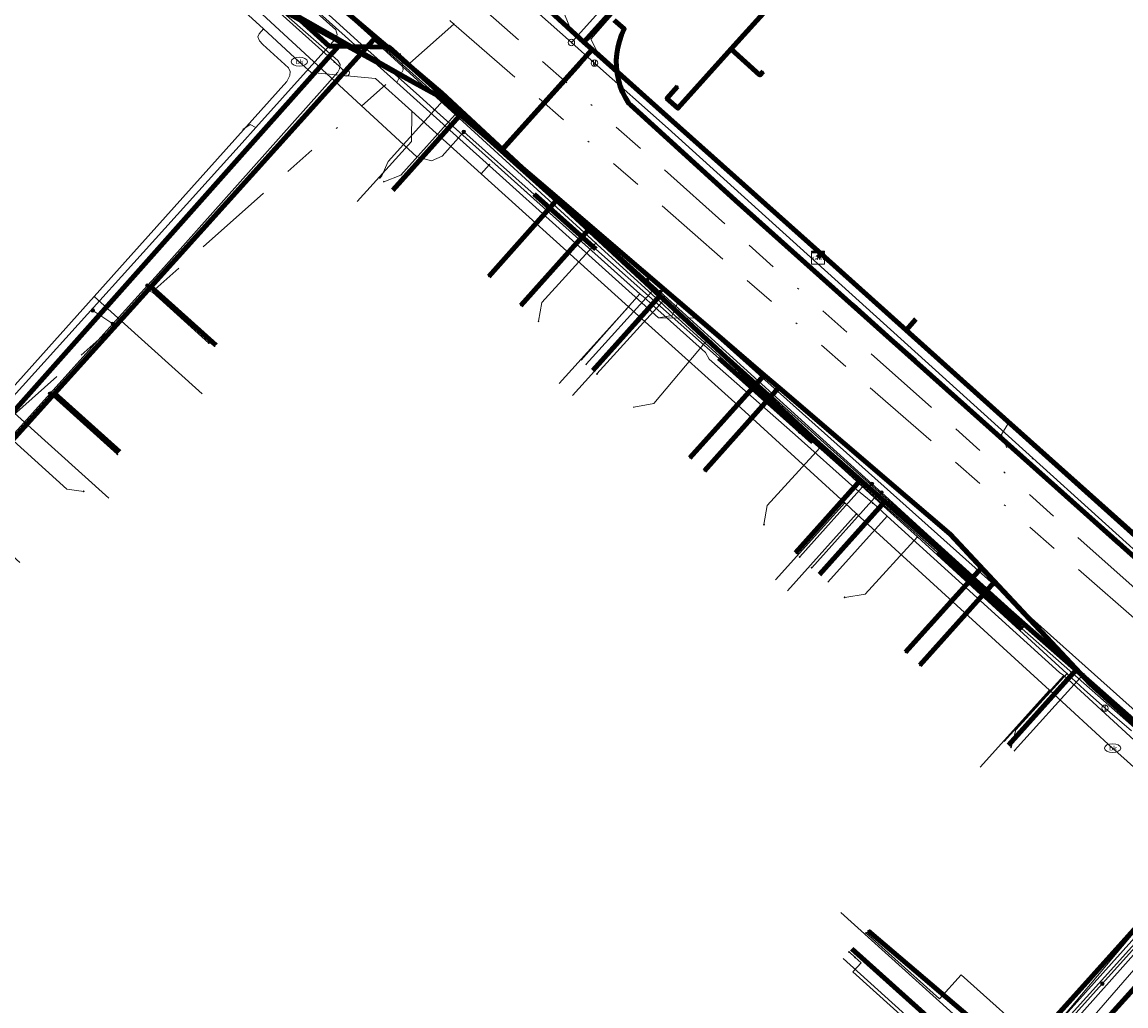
# Model space of a CAD drawing. Header units: metres. Extents: x 98902 to 136161, y 449037 to 499677.
# Tile 70 of 200: x 113284 to 113353, y 483289 to 483349. Entities that reach past the tile are written whole.
import ezdxf
from ezdxf.enums import TextEntityAlignment as Align
from ezdxf.lldxf.tags import DXFTag

# ---------------------------------------------------------------- set-up
doc = ezdxf.new("R2010")
doc.units = ezdxf.units.M
doc.linetypes.add('RI-OVERIG', pattern=[17, 5, -2, 2, -2, 0, -2, 2, -2])
for name, color, linetype, lineweight in [('B-WE-KL-DATA-G', 90, 'KL-DATA-N', 18), ('B-WE-KL-DATA_DUCT-G', 90, 'Continuous', 100), ('B-WE-KL-DATA_HULPSTUK-S', 90, 'Continuous', 25), ('B-WE-KL-DATA_KABELBED-G', 90, 'Continuous', 100), ('B-WE-KL-DATA_MANTELBUIS-G', 90, 'Continuous', 100), ('B-WE-KL-ET_LS-G', 190, 'KL-LS-N', 18), ('B-WE-KL-ET_LS_HULPSTUK-S', 190, 'Continuous', 25), ('B-WE-KL-ET_MS-G', 130, 'KL-MS-N', 18), ('B-WE-KL-ET_MS_HULPSTUK-S', 130, 'Continuous', 25), ('B-WE-KL-ET_MS_MANTELBUIS-G', 130, 'Continuous', 100), ('B-WE-KL-GAS_LD-G', 50, 'KL-GAS-LD-N', 18), ('B-WE-KL-GAS_LD_HULPSTUK-S', 50, 'Continuous', 25), ('B-WE-KL-WATER-G', 170, 'KL-WATER-N', 18), ('B-WE-KL-WATER-S', 170, 'Continuous', 25), ('B-WE-KL-WATER_HULPSTUK-S', 170, 'Continuous', 25), ('B-WE-RI-VRIJVERVAL-G', 210, 'RI-OVERIG', 18), ('B-WE-RI-VRIJVERVAL_HULPSTUK-S', 210, 'Continuous', 25), ('V-WE-KL-WATER-G', 170, 'KL-WATER-V', 35), ('V-WE-RI-VRIJVERVAL-G', 210, 'RI-OVERIG-V', 25)]:
    doc.layers.add(name, color=color, linetype=linetype, lineweight=lineweight)
doc.styles.add('NLCS-ISO', font='NLCS-ISO.ttf')
doc.styles.get("Standard").update_dxf_attribs({"font": 'arial.ttf'})
tags = doc.linetypes.add('KL-DATA-N', pattern='A,4,-1,[101,NLCS.SHX,S=0.5,R=0,X=0,Y=0],-1,4,-1,["D",Standard,S=1,R=0,X=-0.25,Y=-0.5],-1.5', length=12.5).pattern_tags.tags
tags[18] = DXFTag(74, 10)
tags = doc.linetypes.add('KL-GAS-LD-N', pattern='A,4,-1,[69,NLCS.SHX,S=0.5,R=0,X=0,Y=0],-1,4,-1,["L",Standard,S=1,R=0,X=0.25,Y=-0.5],-2', length=13).pattern_tags.tags
tags[18] = DXFTag(74, 10)
tags = doc.linetypes.add('KL-LS-N', pattern='A,4,-1,[103,NLCS.SHX,S=0.75,R=0,X=0,Y=0],-1,4,-1,["L",Standard,S=1,R=0,X=0,Y=-0.5],-2', length=13).pattern_tags.tags
tags[18] = DXFTag(74, 10)
tags = doc.linetypes.add('KL-MS-N', pattern='A,4,-1,[103,NLCS.SHX,S=0.75,R=0,X=0,Y=0],-1,4,-1,["M",Standard,S=1,R=0,X=0,Y=-0.5],-2', length=13).pattern_tags.tags
tags[18] = DXFTag(74, 10)
doc.linetypes.add('KL-WATER-N', pattern='A,7,-0.5,[168,NLCS.SHX,S=0.75,R=0,X=0.75,Y=0],-2', length=9.5)
doc.linetypes.add('KL-WATER-V', pattern='A,3.5,[24,NLCS.SHX,S=0.5,R=0,X=0,Y=0],3.5,-0.5,[168,NLCS.SHX,S=0.75,R=0,X=0.75,Y=0],-2', length=9.5)
doc.linetypes.add('RI-OVERIG-V', pattern='A,2.5,[24,NLCS.SHX,S=1,R=0,X=0,Y=0],2.5,-2,2,-2,0,-2,2,-2', length=17)

# ---------------------------------------------------------------- blocks, each defined once
blk = doc.blocks.new('SKL-WTB_HULP_KAST-SO')
at = {"color": 0, "linetype": 'ByBlock', "lineweight": 18}
for points in [[(-2, 2), (2, 2), (2, 1.68), (-2, 1.68)], [(-2, 1.52), (2, 1.52), (2, -2), (-2, -2)]]:
    blk.add_lwpolyline(points, close=True, dxfattribs=at)
at = {"color": 0, "linetype": 'ByBlock', "lineweight": 18, "style": 'NLCS-ISO'}
blk.add_text('kast', height=1.5, dxfattribs=at).set_placement((0, 0), align=Align.MIDDLE_CENTER)
at = {"color": 0, "linetype": 'ByBlock', "lineweight": 18, "style": 'NLCS-ISO', "flags": 1}
for tag, p in [('TYPE', (2.5, 0)), ('OMSCHRIJVING', (2.5, -3)), ('LABEL', (2.5, -1.5))]:
    blk.add_attdef(tag, p, '', height=1, dxfattribs=at)
blk = doc.blocks.new('SKL-WTB_HULP_OVERIG-SO')
at = {"color": 0, "linetype": 'ByBlock', "lineweight": 18}
for points in [[(-0.14, 0.14), (0.14, -0.14)], [(0.14, 0.14), (-0.14, -0.14)]]:
    blk.add_lwpolyline(points, dxfattribs=at)
at = {"color": 0, "linetype": 'ByBlock', "lineweight": 18, "style": 'NLCS-ISO', "flags": 1}
for tag, p in [('TYPE', (1.5, 0)), ('OMSCHRIJVING', (1.5, -3)), ('LABEL', (1.5, -1.5))]:
    blk.add_attdef(tag, p, '', height=1, dxfattribs=at)
blk = doc.blocks.new('SKL-WATER_BRANDKRAAN_BRANDPUT-SO')
at = {"color": 0, "linetype": 'ByBlock', "lineweight": 18}
blk.add_ellipse((0, 0), major_axis=(2.5, 0), ratio=0.54, dxfattribs=at)
at = {"color": 0, "linetype": 'ByBlock', "lineweight": 18, "style": 'NLCS-ISO'}
blk.add_text('bk', height=1.5, dxfattribs=at).set_placement((0.16, 0), align=Align.MIDDLE_CENTER)
blk = doc.blocks.new('SKL-WTB_HULP_AFSLUITER-SO')
at = {"color": 0, "linetype": 'ByBlock', "lineweight": 18}
blk.add_lwpolyline([(0, 0.8), (0, -0.8)], dxfattribs=at)
blk.add_circle((0, 0), 1, dxfattribs=at)
at = {"color": 0, "linetype": 'ByBlock', "lineweight": 18, "style": 'NLCS-ISO', "flags": 1}
for tag, p in [('TYPE', (1.5, 0)), ('OMSCHRIJVING', (1.5, -3)), ('LABEL', (1.5, -1.5))]:
    blk.add_attdef(tag, p, '', height=1, dxfattribs=at)
blk = doc.blocks.new('SKL-WTB_HULP_SIFON-SO')
at = {"linetype": 'ByBlock', "lineweight": 18}
h = blk.add_hatch(color=0, dxfattribs=at)
h.dxf.hatch_style = 1
h.paths.add_polyline_path([(0.13, -0.53), (-0.13, -0.53), (-0.13, -0.8), (0.13, -0.8)])
at = {"color": 0, "linetype": 'ByBlock', "lineweight": 18}
blk.add_lwpolyline([(0.33, 0.8), (0.33, -0.53), (-0.33, -0.53), (-0.33, 0.8)], dxfattribs=at)
blk.add_lwpolyline([(0.13, -0.8), (-0.13, -0.8), (-0.13, -0.53), (0.13, -0.53)], close=True, dxfattribs=at)
blk.add_circle((0, 0), 1, dxfattribs=at)
at = {"color": 0, "linetype": 'ByBlock', "lineweight": 18, "style": 'NLCS-ISO', "flags": 1}
for tag, p in [('TYPE', (1.5, 0)), ('OMSCHRIJVING', (1.5, -3)), ('LABEL', (1.5, -1.5))]:
    blk.add_attdef(tag, p, '', height=1, dxfattribs=at)
blk = doc.blocks.new('SKL-WTB_HULP_T STUK-SO')
at = {"color": 0, "linetype": 'ByBlock', "lineweight": 18}
blk.add_circle((0, 0), 1, dxfattribs=at)
at = {"color": 0, "linetype": 'ByBlock', "lineweight": -2, "style": 'NLCS-ISO'}
blk.add_text('T', height=1, dxfattribs=at).set_placement((0, 0), align=Align.MIDDLE_CENTER)
at = {"color": 0, "linetype": 'ByBlock', "lineweight": 18, "style": 'NLCS-ISO', "flags": 1}
for tag, p in [('TYPE', (1.5, 0)), ('OMSCHRIJVING', (1.5, -3)), ('LABEL', (1.5, -1.5))]:
    blk.add_attdef(tag, p, '', height=1, dxfattribs=at)
blk = doc.blocks.new('SKL-WTB_HULP_MOF-SO')
at = {"linetype": 'ByBlock', "lineweight": 18}
h = blk.add_hatch(color=0, dxfattribs=at)
h.dxf.hatch_style = 1
h.paths.add_polyline_path([(-0.5625, 0, 1), (0.5625, 0, 1)])
at = {"color": 0, "linetype": 'ByBlock', "lineweight": 18}
blk.add_circle((0, 0), 0.5625, dxfattribs=at)
at = {"color": 0, "linetype": 'ByBlock', "lineweight": 18, "style": 'NLCS-ISO', "flags": 1}
for tag, p in [('TYPE', (1.5, 0)), ('OMSCHRIJVING', (1.5, -3)), ('LABEL', (1.5, -1.5))]:
    blk.add_attdef(tag, p, '', height=1, dxfattribs=at)
blk = doc.blocks.new('SRI-HULP_OVERIG-SO')
at = {"color": 0, "linetype": 'ByBlock', "lineweight": 18}
for points in [[(-0.14, 0.14), (0.14, -0.14)], [(0.14, 0.14), (-0.14, -0.14)]]:
    blk.add_lwpolyline(points, dxfattribs=at)
at = {"color": 0, "linetype": 'ByBlock', "lineweight": 18, "style": 'NLCS-ISO', "flags": 1}
for tag, p in [('TYPE', (1.5, 0)), ('OMSCHRIJVING', (1.5, -3)), ('LABEL', (1.5, -1.5))]:
    blk.add_attdef(tag, p, '', height=1, dxfattribs=at)

msp = doc.modelspace()

# ---------------------------------------------------------------- linework, layer by layer
at = {"layer": 'B-WE-KL-DATA-G', "flags": 128}
for points in [[(113020.432, 483573.982), (113031.658, 483566.995), (113078.845, 483538.792), (113089.848, 483532.216), (113092.564, 483530.306), (113094.655, 483528.069), (113096.405, 483524.762), (113096.939, 483521.455), (113096.89, 483518.843), (113109.036, 483512.527), (113112.87, 483510.063), (113119.857, 483521.564), (113138.482, 483504.803), (113162.747, 483483.105), (113158.238, 483478.074), (113170.674, 483466.928), (113202.517, 483438.355), (113223.332, 483420.253), (113297.237, 483354.025), (113300.048, 483353.792), (113358.552, 483301.314), (113359.602, 483296.803), (113357.13, 483294.061), (113365.216, 483286.732), (113367.912, 483284.289), (113371.537, 483288.338), (113389.927, 483271.882), (113422.275, 483243.381), (113452.111, 483216.258), (113449.253, 483213.084), (113455.3, 483207.641), (113457.177, 483209.669), (113461.69, 483205.633), (113492.702, 483178.76), (113497.063, 483174.789), (113501.879, 483172.163), (113504.847, 483173.605), (113507.331, 483172.914)], [(113020.495, 483574.058), (113023.083, 483572.491), (113039.202, 483562.734), (113045.091, 483559.169), (113054.615, 483553.405), (113055.01, 483553.148), (113070.018, 483543.394), (113077.984, 483538.825), (113089.595, 483531.338), (113092.654, 483529.164), (113094.258, 483527.907), (113094.78, 483527.218), (113096.462, 483524.994), (113097.153, 483523.313), (113097.398, 483522.191), (113112.432, 483512.894), (113112.818, 483512.852), (113113.352, 483512.919), (113114.12, 483513.319), (113117.489, 483518.93), (113119.629, 483522.32), (113126.397, 483515.679), (113131.669, 483511.573), (113132.376, 483510.945), (113135.74, 483507.956), (113145.08, 483499.615), (113148.286, 483496.751), (113163.067, 483483.73), (113165.323, 483486.208), (113183.685, 483469.279), (113211.018, 483444.714), (113220.892, 483435.995), (113257.706, 483403.094), (113269.338, 483392.676), (113280.69, 483382.342), (113306.494, 483359.722), (113319.051, 483348.187), (113319.562, 483347.731), (113333.722, 483335.082), (113333.523, 483334.858)], [(113309.005, 483242.342), (113371.64, 483312.58), (113395.79, 483339.39), (113402.6, 483347), (113426.68, 483373.78), (113464.01, 483415.7), (113489.19, 483444.16)], [(113365.351, 483306.888), (113354.546, 483316.602), (113340.522, 483329.121), (113325.5, 483342.572), (113319.846, 483347.649), (113319.476, 483348.365), (113324.909, 483354.583), (113329.75, 483360.037), (113333.938, 483364.662), (113341.762, 483373.349), (113342.482, 483374.279), (113343.169, 483374.988), (113350.388, 483383.05), (113353.134, 483386.034), (113353.888, 483386.959), (113356.027, 483389.313), (113353.254, 483391.788), (113348.811, 483395.883), (113347.467, 483397.056), (113351.752, 483402.075), (113353.592, 483403.9), (113355.273, 483405.804), (113363.642, 483415.148), (113367.977, 483419.742), (113371.669, 483424.087), (113385.674, 483439.785), (113386.978, 483441.432), (113387.242, 483442.21), (113387.507, 483442.987), (113387.195, 483443.582)], [(113251.07, 483394.896), (113253.557, 483392.687), (113255.384, 483391.064), (113255.534, 483390.926), (113260.217, 483386.615), (113264.824, 483382.535), (113270.898, 483377.087), (113275.155, 483373.36), (113275.739, 483372.915), (113278.749, 483370.286), (113280.126, 483368.751), (113284.87, 483364.511), (113288.343, 483361.332), (113292.387, 483357.656), (113295.965, 483354.62), (113298.973, 483351.884), (113299.481, 483351.35), (113302.387, 483350.667), (113305.483, 483347.861), (113308.88, 483344.835), (113309.757, 483344.039), (113322.529, 483332.607), (113322.841, 483332.347), (113323.231, 483331.98), (113326.565, 483329), (113326.786, 483328.568), (113332.125, 483323.901), (113335.799, 483320.605), (113336.917, 483319.686), (113337.809, 483318.86), (113348.473, 483309.201), (113348.733, 483309.022), (113358.74, 483299.825)], [(113350.231, 483382.399), (113350.003, 483382.594), (113343.606, 483375.484), (113342.034, 483373.737), (113330.159, 483360.535), (113328.261, 483358.426), (113326.698, 483356.688), (113319.051, 483348.187), (113319.562, 483347.731), (113333.722, 483335.082), (113333.523, 483334.858)], [(113285.445, 483364.821), (113296.962, 483354.674), (113299.097, 483354.502), (113306.175, 483348.487)], [(113324.909, 483354.583), (113319.476, 483348.365), (113319.846, 483347.649), (113325.5, 483342.572), (113340.522, 483329.121), (113354.546, 483316.602), (113365.351, 483306.888), (113366.401, 483306.84), (113372.869, 483314.186)], [(113333.523, 483334.858), (113333.722, 483335.082), (113319.562, 483347.731), (113313.997, 483341.547), (113311.534, 483343.831), (113310.226, 483345.045), (113306.175, 483348.487), (113292.249, 483333.059), (113286.285, 483326.452), (113280.121, 483319.623), (113274.225, 483313.09), (113268.261, 483306.483), (113262.097, 483299.654), (113266.133, 483296.033)], [(113333.523, 483334.858), (113333.722, 483335.082), (113319.562, 483347.731), (113313.997, 483341.547), (113311.534, 483343.831), (113310.226, 483345.045), (113306.175, 483348.487), (113292.249, 483333.059), (113286.285, 483326.452), (113280.121, 483319.623), (113274.225, 483313.09), (113268.261, 483306.483), (113272.294, 483302.866)], [(113333.523, 483334.858), (113333.722, 483335.082), (113319.562, 483347.731), (113313.997, 483341.547), (113311.534, 483343.831), (113310.226, 483345.045), (113306.175, 483348.487), (113292.249, 483333.059), (113286.285, 483326.452), (113280.121, 483319.623), (113274.225, 483313.09), (113278.253, 483309.476)], [(113333.523, 483334.858), (113333.722, 483335.082), (113319.562, 483347.731), (113313.997, 483341.547), (113311.534, 483343.831), (113310.226, 483345.045), (113306.175, 483348.487), (113292.249, 483333.059), (113286.285, 483326.452), (113280.121, 483319.623), (113284.149, 483316.009)], [(113333.523, 483334.858), (113333.722, 483335.082), (113319.562, 483347.731), (113313.997, 483341.547), (113311.534, 483343.831), (113310.226, 483345.045), (113306.175, 483348.487), (113292.249, 483333.059), (113286.285, 483326.452), (113290.31, 483322.842)], [(113333.523, 483334.858), (113333.722, 483335.082), (113319.562, 483347.731), (113313.997, 483341.547), (113311.534, 483343.831), (113310.226, 483345.045), (113306.175, 483348.487), (113292.249, 483333.059), (113296.266, 483329.454)], [(113306.175, 483348.487), (113310.226, 483345.045), (113311.534, 483343.831)], [(113292.304, 483332.986), (113303.652, 483345.767), (113305.483, 483347.861), (113308.88, 483344.835)], [(113333.523, 483334.858), (113333.722, 483335.082), (113319.562, 483347.731), (113313.997, 483341.547), (113311.534, 483343.831), (113307.232, 483339.036)], [(113333.523, 483334.858), (113333.722, 483335.082), (113319.562, 483347.731), (113313.997, 483341.547), (113323.75, 483332.502), (113319.604, 483327.88)], [(113333.523, 483334.858), (113333.722, 483335.082), (113319.562, 483347.731), (113313.997, 483341.547), (113323.75, 483332.502), (113319.604, 483327.88)], [(113333.523, 483334.858), (113333.722, 483335.082), (113319.562, 483347.731), (113313.997, 483341.547), (113323.75, 483332.502), (113333.398, 483323.528), (113336.165, 483321.094), (113332.128, 483316.595)], [(113333.523, 483334.858), (113333.722, 483335.082), (113319.562, 483347.731), (113313.997, 483341.547), (113323.75, 483332.502), (113333.398, 483323.528), (113336.165, 483321.094), (113337.666, 483319.773), (113333.613, 483315.255)], [(113308.88, 483344.835), (113309.757, 483344.039)], [(113309.757, 483344.039), (113322.516, 483332.618)], [(113333.523, 483334.858), (113333.722, 483335.082), (113338.979, 483330.367), (113366.911, 483305.312), (113367.701, 483306.214), (113368.232, 483307.898), (113368.94, 483308.676), (113372.684, 483312.768), (113376.898, 483317.446), (113383.451, 483324.721), (113384.79, 483326.207), (113389.271, 483331.181), (113392.749, 483335.042), (113401.144, 483344.377), (113401.368, 483344.177)], [(113311.534, 483343.831), (113313.997, 483341.547)], [(113313.997, 483341.547), (113323.75, 483332.502)], [(113333.523, 483334.858), (113333.722, 483335.082), (113338.979, 483330.367), (113366.911, 483305.312), (113359.753, 483297.135), (113359.327, 483296.648), (113358.734, 483295.971), (113357.127, 483294.135), (113353.902, 483290.565), (113349.008, 483285.149), (113346.497, 483282.371), (113340.865, 483276.139), (113338.666, 483273.705), (113336.105, 483270.871), (113332.424, 483266.798), (113328.73, 483262.71), (113322.83, 483256.181), (113311.99, 483265.905)], [(113333.523, 483334.858), (113333.722, 483335.082), (113338.979, 483330.367), (113366.911, 483305.312), (113359.753, 483297.135), (113359.327, 483296.648), (113358.734, 483295.971), (113357.127, 483294.135), (113353.902, 483290.565), (113349.008, 483285.149), (113346.497, 483282.371), (113340.865, 483276.139), (113338.666, 483273.705), (113336.105, 483270.871), (113332.424, 483266.798), (113328.73, 483262.71), (113317.885, 483272.439)], [(113333.523, 483334.858), (113333.722, 483335.082), (113338.979, 483330.367), (113366.911, 483305.312), (113359.753, 483297.135), (113359.327, 483296.648), (113358.734, 483295.971), (113357.127, 483294.135), (113353.902, 483290.565), (113349.008, 483285.149), (113346.497, 483282.371), (113340.865, 483276.139), (113338.666, 483273.705), (113336.105, 483270.871), (113332.424, 483266.798), (113321.599, 483276.558)], [(113333.523, 483334.858), (113333.722, 483335.082), (113338.979, 483330.367), (113366.911, 483305.312), (113359.753, 483297.135), (113359.327, 483296.648), (113358.734, 483295.971), (113357.127, 483294.135), (113353.902, 483290.565), (113349.008, 483285.149), (113346.497, 483282.371), (113340.865, 483276.139), (113330.002, 483285.884)], [(113333.523, 483334.858), (113333.722, 483335.082), (113338.979, 483330.367), (113366.911, 483305.312), (113359.753, 483297.135), (113358.561, 483301.386), (113349.496, 483309.364), (113345.313, 483304.7)], [(113333.523, 483334.858), (113333.722, 483335.082), (113338.979, 483330.367), (113366.911, 483305.312), (113359.753, 483297.135), (113359.327, 483296.648), (113358.734, 483295.971), (113357.127, 483294.135), (113353.902, 483290.565), (113349.008, 483285.149), (113346.497, 483282.371), (113335.627, 483292.123)], [(113289.029, 483329.4), (113292.304, 483332.986)], [(113292.304, 483332.986), (113296.245, 483329.432)], [(113318.87, 483328.52), (113322.516, 483332.618)], [(113322.516, 483332.618), (113322.529, 483332.607)], [(113322.529, 483332.607), (113322.841, 483332.347)], [(113323.75, 483332.502), (113333.398, 483323.528), (113336.165, 483321.094)], [(113319.569, 483327.919), (113323.231, 483331.98)], [(113322.841, 483332.347), (113323.231, 483331.98)], [(113323.231, 483331.98), (113326.565, 483329), (113326.786, 483328.568), (113332.125, 483323.901), (113335.799, 483320.605)], [(113286.097, 483326.406), (113289.029, 483329.4)], [(113279.845, 483319.517), (113286.097, 483326.406)], [(113286.097, 483326.406), (113290.19, 483322.715)], [(113336.165, 483321.094), (113337.666, 483319.773)], [(113332.159, 483316.567), (113335.799, 483320.605)], [(113335.799, 483320.605), (113336.917, 483319.686)], [(113336.917, 483319.686), (113337.809, 483318.86)], [(113337.666, 483319.773), (113349.496, 483309.364)], [(113334.135, 483314.785), (113337.809, 483318.86)], [(113337.809, 483318.86), (113348.473, 483309.201)], [(113348.473, 483309.201), (113348.733, 483309.022)], [(113349.496, 483309.364), (113358.561, 483301.386), (113359.753, 483297.135)], [(113345.053, 483304.941), (113348.733, 483309.022)], [(113357.334, 483298.181), (113358.069, 483298.962), (113358.374, 483299.286), (113358.74, 483299.825), (113348.733, 483309.022)], [(113344.537, 483282.982), (113357.334, 483298.181)], [(113335.08, 483291.509), (113344.537, 483282.982)], [(113349.008, 483285.149), (113353.902, 483290.565)], [(113349.008, 483285.149), (113353.902, 483290.565)]]:
    msp.add_lwpolyline(points, dxfattribs=at)
at = {"layer": 'B-WE-KL-DATA_DUCT-G', "flags": 128}
for points in [[(113126.397, 483515.679), (113131.669, 483511.573), (113150.28, 483494.956), (113163.067, 483483.73), (113158.5, 483478.714), (113203.075, 483438.793), (113223.354, 483420.234), (113264.347, 483383.498), (113296.962, 483354.674), (113299.097, 483354.502), (113310.226, 483345.045), (113333.398, 483323.528), (113358.561, 483301.386), (113359.753, 483297.135), (113357.127, 483294.135), (113367.946, 483284.324), (113371.64, 483288.398), (113389.894, 483271.845), (113400.789, 483262.62)], [(113396.166, 483338.836), (113368.232, 483307.898), (113367.701, 483306.214), (113357.087, 483294.089), (113317.412, 483250.186), (113309.863, 483241.636)], [(113396.166, 483338.836), (113368.232, 483307.898), (113367.701, 483306.214), (113357.087, 483294.089), (113317.412, 483250.186), (113309.863, 483241.636)], [(113396.166, 483338.836), (113368.232, 483307.898), (113367.701, 483306.214), (113357.087, 483294.089), (113317.412, 483250.186), (113309.863, 483241.636)], [(113396.166, 483338.836), (113368.232, 483307.898), (113367.701, 483306.214), (113357.087, 483294.089), (113317.412, 483250.186), (113309.863, 483241.636)]]:
    msp.add_lwpolyline(points, dxfattribs=at)
at = {"layer": 'B-WE-KL-DATA_KABELBED-G', "flags": 128}
for points in [[(113319.051, 483348.187), (113306.494, 483359.722), (113280.69, 483382.342), (113269.338, 483392.676), (113257.706, 483403.094)], [(113312.824, 483342.474), (113310.05, 483344.849), (113304.649, 483347.918), (113301.02, 483349.98), (113297.051, 483352.235), (113296.758, 483353.481), (113296.669, 483353.859), (113296.623, 483354.053), (113296.577, 483354.248), (113293.537, 483356.98), (113292.708, 483357.725), (113289.267, 483361.064), (113270.764, 483378.037), (113256.769, 483390.418), (113253.783, 483393.06)], [(113283.151, 483365.812), (113296.646, 483353.879), (113296.669, 483353.859), (113296.907, 483353.648), (113299.206, 483351.615), (113301.02, 483349.98), (113301.54, 483349.511), (113303.281, 483347.942), (113303.858, 483347.932), (113304.44, 483347.921), (113304.649, 483347.918), (113306.988, 483347.876), (113310.183, 483344.998), (113312.824, 483342.474)], [(113285.445, 483364.821), (113296.962, 483354.674), (113299.097, 483354.502), (113306.175, 483348.487)], [(113319.051, 483348.187), (113326.698, 483356.688)], [(113304.043, 483348.139), (113301.54, 483349.511), (113296.891, 483352.06), (113296.707, 483353.425)], [(113330.544, 483350.411), (113328.35, 483347.973), (113324.857, 483344.091), (113324.178, 483344.703), (113324.845, 483345.447)], [(113320.928, 483349.549), (113321.539, 483349.002), (113321.372, 483348.634), (113321.239, 483348.252), (113321.14, 483347.861), (113321.076, 483347.462), (113321.048, 483347.058), (113321.055, 483346.654), (113321.098, 483346.253), (113321.177, 483345.856), (113321.29, 483345.468), (113321.438, 483345.092), (113321.618, 483344.73), (113321.829, 483344.386), (113321.931, 483344.301), (113328.431, 483338.4), (113338.022, 483329.824), (113361.422, 483308.915), (113362.433, 483308.13), (113364.619, 483306.43), (113364.62, 483306.43)], [(113281.625, 483322.981), (113299.306, 483342.823), (113303.858, 483347.932), (113304.043, 483348.139)], [(113292.249, 483333.059), (113306.175, 483348.487)], [(113311.687, 483343.445), (113310.051, 483344.847), (113304.44, 483347.921), (113304.043, 483348.139)], [(113306.175, 483348.487), (113310.226, 483345.045), (113311.534, 483343.831)], [(113319.562, 483347.731), (113319.051, 483348.187)], [(113313.997, 483341.547), (113319.562, 483347.731)], [(113333.722, 483335.082), (113319.562, 483347.731)], [(113328.15, 483347.749), (113329.935, 483346.145), (113330.135, 483346.369)], [(113307.232, 483339.036), (113311.534, 483343.831)], [(113311.534, 483343.831), (113313.997, 483341.547)], [(113326.794, 483330.511), (113320.653, 483335.768), (113319.504, 483336.752), (113317.458, 483338.504), (113313.276, 483342.084), (113311.687, 483343.445)], [(113364.532, 483287.336), (113361.436, 483290.325), (113357.345, 483294.275), (113357.466, 483294.41), (113359.735, 483296.95), (113358.985, 483299.415), (113358.857, 483299.837), (113358.445, 483301.193), (113350.359, 483308.502), (113344.453, 483314.812), (113343.641, 483315.679), (113341.702, 483317.75), (113339.009, 483320.056), (113338.996, 483320.067), (113331.104, 483326.824), (113330.205, 483327.593), (113317.459, 483338.505), (113316.487, 483339.338), (113315.974, 483339.777), (113312.824, 483342.474)], [(113313.997, 483341.547), (113323.75, 483332.502)], [(113315.974, 483339.777), (113316.487, 483339.338), (113317.459, 483338.505), (113317.458, 483338.504), (113313.161, 483333.696)], [(113315.974, 483339.777), (113316.487, 483339.338), (113317.459, 483338.505), (113330.205, 483327.593), (113330.204, 483327.592), (113325.608, 483322.474)], [(113315.974, 483339.777), (113316.487, 483339.338), (113317.459, 483338.505), (113330.205, 483327.593), (113331.104, 483326.824), (113331.103, 483326.823), (113326.498, 483321.67)], [(113315.974, 483339.777), (113316.487, 483339.338), (113317.459, 483338.505), (113330.205, 483327.593), (113331.104, 483326.824), (113338.996, 483320.067), (113339.009, 483320.056), (113341.702, 483317.75), (113343.641, 483315.679), (113344.453, 483314.812), (113339.835, 483309.645)], [(113315.974, 483339.777), (113316.487, 483339.338), (113317.459, 483338.505), (113330.205, 483327.593), (113331.104, 483326.824), (113338.996, 483320.067), (113339.009, 483320.056), (113341.702, 483317.75), (113343.641, 483315.679), (113338.945, 483310.449)], [(113320.653, 483335.768), (113319.504, 483336.752), (113315.151, 483331.902)], [(113333.523, 483334.858), (113333.722, 483335.082)], [(113338.979, 483330.367), (113333.722, 483335.082)], [(113286.285, 483326.452), (113292.249, 483333.059)], [(113296.266, 483329.454), (113292.249, 483333.059)], [(113319.604, 483327.88), (113323.75, 483332.502)], [(113323.75, 483332.502), (113333.398, 483323.528), (113336.165, 483321.094)], [(113335.688, 483331.91), (113338.022, 483329.824), (113339.516, 483328.488)], [(113338.979, 483330.367), (113339.587, 483331.051)], [(113326.794, 483330.511), (113330.204, 483327.592), (113331.103, 483326.823), (113338.996, 483320.067), (113339.009, 483320.056), (113341.705, 483317.748), (113350.358, 483308.504), (113358.451, 483301.198)], [(113366.911, 483305.312), (113338.979, 483330.367)], [(113280.121, 483319.623), (113286.285, 483326.452)], [(113290.31, 483322.842), (113286.285, 483326.452)], [(113332.128, 483316.595), (113336.165, 483321.094)], [(113336.165, 483321.094), (113337.666, 483319.773)], [(113352.209, 483317.146), (113348.48, 483320.477)], [(113333.613, 483315.255), (113337.666, 483319.773)], [(113337.666, 483319.773), (113349.496, 483309.364)], [(113345.313, 483304.7), (113349.496, 483309.364)], [(113349.496, 483309.364), (113358.561, 483301.386), (113359.753, 483297.135)], [(113342.598, 483281.662), (113345.904, 483285.333), (113354.929, 483295.354)], [(113345.904, 483285.333), (113336.635, 483293.235)], [(113335.627, 483292.123), (113346.497, 483282.371)], [(113349.008, 483285.149), (113353.902, 483290.565)]]:
    msp.add_lwpolyline(points, dxfattribs=at)
at = {"layer": 'B-WE-KL-DATA_MANTELBUIS-G', "flags": 128}
for points in [[(113318.785, 483346.868), (113314.103, 483341.664)], [(113335.688, 483331.91), (113338.022, 483329.824), (113339.516, 483328.488)], [(113352.209, 483317.146), (113348.48, 483320.477)]]:
    msp.add_lwpolyline(points, dxfattribs=at)
at = {"layer": 'B-WE-KL-ET_LS-G', "flags": 128}
for points in [[(113304.528, 483362.885), (113303.285, 483361.503), (113308.41, 483356.91), (113311.013, 483356.373), (113312.832, 483356.784), (113318.204, 483362.808), (113333.337, 483379.785), (113333.959, 483380.482), (113334.326, 483380.894), (113350.103, 483398.551), (113354.091, 483403.021), (113364.645, 483414.587), (113366.887, 483417.1), (113370.393, 483421.03), (113382.47, 483435.031), (113386.548, 483439.603), (113387.537, 483441.9), (113386.808, 483444.042), (113374.301, 483455.201), (113374.199, 483455.442), (113374.229, 483455.691), (113374.482, 483455.974), (113378.876, 483460.9), (113379.52, 483461.616), (113379.738, 483461.859), (113382.915, 483464.405), (113383.168, 483464.597), (113383.484, 483464.625), (113399.105, 483464.642), (113403.311, 483464.647), (113403.655, 483464.714), (113403.921, 483464.88), (113417.337, 483479.835), (113417.637, 483479.99), (113417.933, 483479.901), (113421.089, 483477.07), (113422.83, 483476.808), (113423.407, 483476.862), (113424.056, 483477.009), (113424.678, 483477.242), (113444.66, 483487.781), (113446.648, 483488.156), (113448.472, 483487.465), (113450.012, 483486.069), (113466.351, 483471.262), (113486.226, 483452.979), (113491.527, 483448.156), (113479.225, 483434.014), (113478.856, 483433.002), (113414.374, 483361.127), (113365.489, 483306.586), (113308.335, 483242.893)], [(113304.603, 483362.819), (113304.224, 483362.397), (113311.018, 483356.273), (113317.703, 483350.259), (113318.214, 483349.004), (113345.297, 483324.603), (113362.416, 483309.179), (113367.24, 483307.396), (113373.791, 483314.654), (113385.239, 483304.365), (113378.833, 483297.135), (113388.997, 483287.947), (113399.81, 483278.172), (113400.393, 483277.65), (113440.181, 483242.018), (113444.838, 483237.848), (113446.126, 483236.694), (113460.014, 483224.257), (113486.717, 483254.227), (113487.479, 483254.481), (113530.022, 483301.447), (113530.991, 483302.516), (113576.54, 483352.797), (113577.862, 483354.256), (113584.141, 483361.267), (113584.18, 483362.382), (113583.919, 483364.381), (113583.002, 483365.608), (113580.613, 483367.745), (113579.02, 483369.975), (113568.434, 483379.491), (113548.332, 483397.56), (113527.931, 483415.899), (113509.021, 483432.897)], [(113304.382, 483363.018), (113302.899, 483361.369), (113302.999, 483360.843), (113303.051, 483360.565), (113297.559, 483354.454), (113303.704, 483348.934), (113303.782, 483348.664), (113303.693, 483348.406), (113298.752, 483342.905), (113297.892, 483341.947), (113281.6, 483323.937), (113269.422, 483310.476), (113266.12, 483306.959), (113263.018, 483303.654), (113256.563, 483296.467), (113255.608, 483293.907), (113251.669, 483289.521)], [(113253.131, 483288.318), (113257.09, 483292.76), (113257.58, 483294.59), (113257.67, 483294.92), (113260.1, 483297.67), (113261.834, 483299.627), (113262.35, 483300.21), (113266.12, 483304.39), (113267.925, 483306.389), (113272.16, 483311.08), (113274.021, 483313.146), (113275.43, 483314.71), (113278.19, 483317.77), (113279.719, 483319.464), (113283.65, 483323.82), (113286.014, 483326.445), (113289.35, 483330.15), (113289.9, 483330.76), (113292.041, 483333.129), (113292.53, 483333.67), (113302.86, 483345.23), (113303.83, 483346.33), (113303.93, 483346.53), (113303.97, 483346.79), (113303.83, 483347.05), (113300.47, 483349.97), (113300.4, 483350.3), (113300.5, 483350.51), (113300.61, 483350.67), (113301.33, 483351.59), (113307.08, 483357.98), (113307.18, 483358.25), (113307.19, 483358.39), (113307.17, 483358.5), (113307.13, 483358.59), (113306.75, 483358.95), (113306.23, 483359.42), (113303.59, 483362.11), (113303.46, 483362.32), (113303.43, 483362.6), (113303.46, 483362.94), (113303.504, 483363.042), (113303.507, 483363.093)], [(113304.929, 483362.505), (113297.7, 483354.462), (113307.469, 483345.687), (113323.671, 483331.133), (113325.977, 483331.104), (113356.655, 483303.706), (113357.692, 483302.498), (113358.524, 483301.144), (113359.046, 483299.934), (113359.659, 483297.487), (113369.272, 483288.902), (113370.734, 483289.038), (113372.315, 483288.933), (113373.887, 483288.555), (113375.272, 483287.951), (113376.489, 483287.176), (113413.18, 483254.201), (113450.362, 483220.872), (113449.996, 483217.792), (113458.746, 483209.916), (113467.676, 483219.813), (113470.021, 483223.364), (113470.671, 483224.923), (113513.02, 483271.339), (113516.089, 483274.703), (113558.556, 483322.492), (113589.3, 483357.26), (113590.353, 483357.667), (113593.066, 483358.132), (113624.346, 483330.071), (113637.793, 483318.185), (113629.385, 483308.858), (113614.861, 483292.602), (113596.506, 483272.058), (113596.452, 483271.998), (113580.376, 483254.005), (113567.886, 483227.969)], [(113307.699, 483347.475), (113307.868, 483346.469), (113307.469, 483345.687)], [(113310.425, 483344.817), (113310.257, 483344.632), (113310.331, 483344.564), (113306.932, 483340.794), (113306.552, 483339.925), (113306.418, 483339.776)], [(113309.97, 483345.22), (113310.19, 483345.03), (113310.425, 483344.817), (113313.34, 483342.17), (113320.02, 483336.12), (113322.95, 483333.471), (113323.765, 483332.733), (113326.71, 483330.06), (113333.4, 483324), (113336.865, 483320.867), (113337.458, 483320.33), (113340.08, 483317.95), (113346.77, 483311.89), (113347.63, 483311.12), (113349.913, 483309.056), (113355.78, 483303.75), (113357.71, 483300.14), (113357.89, 483299.83), (113358.35, 483299.6), (113359, 483299.74), (113359.44, 483300.06), (113365.03, 483306.26), (113365.67, 483306.49), (113366.05, 483306.84), (113366.32, 483307.14), (113370.42, 483311.68)], [(113297.935, 483342.786), (113298.396, 483343.092), (113298.752, 483342.905)], [(113292.041, 483333.129), (113292.227, 483332.961), (113296.199, 483329.38)], [(113322.95, 483333.471), (113322.782, 483333.285), (113323.299, 483332.813), (113319.186, 483328.263)], [(113323.765, 483332.733), (113323.595, 483332.545), (113323.966, 483332.208), (113319.854, 483327.661)], [(113324.838, 483332.031), (113324.508, 483331.279), (113323.671, 483331.133)], [(113289.9, 483330.76), (113288.67, 483331.59), (113288.66, 483331.59)], [(113286.014, 483326.445), (113286.2, 483326.278), (113290.173, 483322.696)], [(113345.209, 483323.087), (113344.882, 483323.923), (113345.297, 483324.603)], [(113336.865, 483320.867), (113336.695, 483320.679), (113336.473, 483320.88), (113332.399, 483316.35)], [(113337.458, 483320.33), (113337.292, 483320.138), (113337.214, 483320.209), (113333.142, 483315.681)], [(113341.409, 483279.169), (113342.05, 483279.88), (113344.03, 483282.08), (113347.493, 483285.924), (113351.12, 483289.95), (113355.43, 483294.74), (113359.32, 483299.06), (113359.33, 483299.07), (113363.82, 483304.81), (113363.83, 483304.82), (113366.05, 483306.83), (113366.06, 483306.84), (113366.32, 483307.13), (113366.72, 483307.58), (113366.72, 483307.59), (113368.46, 483309.51), (113371.78, 483306.61), (113376.44, 483302.82), (113377.96, 483301.51), (113380.96, 483298.77), (113379.41, 483297.04), (113381.94, 483294.77), (113382.09, 483294.63), (113382.34, 483294.02), (113382.34, 483294.01)], [(113349.913, 483309.056), (113349.745, 483308.87), (113345.687, 483304.369)], [(113347.493, 483285.924), (113347.307, 483286.091), (113342.38, 483290.504), (113341.046, 483289.014), (113336.501, 483293.086)]]:
    msp.add_lwpolyline(points, dxfattribs=at)
at = {"layer": 'B-WE-KL-ET_MS-G', "flags": 128}
for points in [[(113311.61, 483342.63), (113311.61, 483342.64), (113310.27, 483341.14), (113309.62, 483340.85), (113308.7, 483341.1), (113298.34, 483350.65), (113279.81, 483366.95), (113266.1, 483379.23), (113249.8, 483393.62), (113217.42, 483422.67), (113201.38, 483437.3), (113182.8, 483453.87), (113169.08, 483465.69), (113158.14, 483475.66), (113160.49, 483479.47), (113161.24, 483480.93), (113162.46, 483482.34), (113162.65, 483482.72), (113162.65, 483483.01), (113162.46, 483483.39), (113161.89, 483484.05), (113158.79, 483486.89), (113155.708, 483489.952)], [(113311.61, 483342.63), (113315.96, 483338.76), (113319.79, 483335.39), (113327.42, 483328.62), (113333.18, 483323.46), (113340.91, 483316.64), (113346.17, 483311.9), (113356.38, 483302.89), (113362.35, 483296.76), (113365.19, 483293.85), (113369.2, 483289.72), (113370.06, 483288.83), (113370.8, 483288.07), (113370.93, 483287.62), (113370.68, 483287.24), (113363.38, 483279.22), (113362.39, 483278.13), (113359.25, 483274.67), (113351.58, 483266.24), (113348.68, 483263.06), (113345.1, 483259.15), (113340.55, 483254.04), (113333.12, 483245.8), (113327.26, 483239.3), (113325.05, 483236.87), (113324.72, 483236.78), (113324.28, 483236.81), (113323.96, 483236.56), (113323.66, 483236.17), (113323.6, 483235.29), (113322.88, 483234.48), (113321.009, 483232.465)]]:
    msp.add_lwpolyline(points, dxfattribs=at)
at = {"layer": 'B-WE-KL-ET_MS_MANTELBUIS-G', "flags": 128}
for points in [[(113319.79, 483335.38), (113315.96, 483338.79)], [(113333.2, 483323.44), (113327.39, 483328.64)], [(113346.17, 483311.89), (113340.92, 483316.63)]]:
    msp.add_lwpolyline(points, dxfattribs=at)
at = {"layer": 'B-WE-KL-GAS_LD-G', "flags": 128}
for points in [[(113305.127, 483359.828), (113304.641, 483359.284), (113299.966, 483354.074), (113298.071, 483351.962), (113303.605, 483346.958)], [(113307.072, 483358.101), (113318.27, 483348.162)], [(113318.27, 483348.162), (113322.397, 483352.749)], [(113304.346, 483346.287), (113306.115, 483348.243), (113306.854, 483347.569)], [(113319.704, 483346.889), (113318.27, 483348.162)], [(113306.854, 483347.569), (113309.951, 483344.739), (113311.066, 483343.72), (113311.086, 483343.702), (113319.787, 483335.754), (113319.875, 483335.674), (113323.968, 483331.935), (113324.41, 483331.531), (113325.112, 483330.89), (113326.534, 483329.592), (113332.479, 483324.161)], [(113303.605, 483346.958), (113304.346, 483346.287)], [(113346.814, 483322.446), (113324.268, 483342.838), (113319.704, 483346.889)], [(113262.947, 483300.509), (113265.409, 483303.22), (113265.841, 483303.699), (113267.651, 483305.707), (113268.538, 483306.691), (113271.471, 483309.935), (113279.515, 483318.791), (113283.755, 483323.518), (113289.985, 483330.406), (113292.131, 483332.779), (113304.346, 483346.287)], [(113311.086, 483343.702), (113307.71, 483339.957), (113306.668, 483339.554)], [(113316.235, 483330.924), (113316.438, 483332.088), (113319.787, 483335.754)], [(113295.836, 483329.575), (113292.346, 483332.721), (113292.131, 483332.779)], [(113296.333, 483329.528), (113295.836, 483329.575)], [(113322.132, 483325.608), (113323.373, 483325.836), (113326.534, 483329.592)], [(113288.102, 483320.4), (113287.056, 483320.533), (113283.755, 483323.518)], [(113332.479, 483324.161), (113333.646, 483323.095), (113335.412, 483321.482), (113337.811, 483319.291), (113339.676, 483317.588), (113348.922, 483309.142), (113348.936, 483309.13), (113348.945, 483309.121), (113350.025, 483308.134), (113351.287, 483306.996)], [(113330.183, 483318.348), (113330.38, 483319.519), (113333.646, 483323.095)], [(113354.945, 483315.112), (113346.814, 483322.446)], [(113335.179, 483313.844), (113336.445, 483314.05), (113339.676, 483317.588)], [(113345.471, 483304.563), (113345.76, 483305.652), (113348.936, 483309.13)], [(113351.287, 483306.996), (113352.932, 483305.6)], [(113309.362, 483242.048), (113316.893, 483250.656), (113321.336, 483255.551), (113322.966, 483257.347), (113328.077, 483262.978), (113334.025, 483269.53), (113339.846, 483275.943), (113345.342, 483281.998), (113346.198, 483282.941), (113347.237, 483284.086), (113355.656, 483293.791)], [(113335.823, 483291.586), (113335.451, 483291.921)], [(113345.342, 483281.998), (113335.693, 483290.693), (113336.195, 483291.251), (113335.823, 483291.586)]]:
    msp.add_lwpolyline(points, dxfattribs=at)
at = {"layer": 'B-WE-KL-WATER-G', "flags": 128}
for points in [[(113358.07, 483298.835), (113357.919, 483298.971), (113352.45, 483303.897), (113351.757, 483304.53), (113347.844, 483308.109), (113335.921, 483319.01), (113335.184, 483319.685), (113328.999, 483325.34), (113322.631, 483331.082), (113321.81, 483331.822), (113315.662, 483337.366), (113312.691, 483340.044), (113308.398, 483343.914), (113306.156, 483345.936), (113302.174, 483346.3), (113301.435, 483346.974), (113299.22, 483348.997), (113287.831, 483359.398), (113277.124, 483369.026), (113263.907, 483380.91)], [(113264.444, 483305.366), (113265.124, 483306.124), (113270.988, 483312.659), (113277.11, 483319.482), (113282.967, 483326.009), (113288.751, 483332.455), (113291.024, 483334.989), (113300.674, 483345.743), (113300.852, 483346.112), (113300.868, 483346.364), (113300.768, 483346.594), (113299.182, 483348.034), (113298.968, 483348.262), (113298.867, 483348.507), (113298.946, 483348.696), (113299.22, 483348.997)], [(113308.398, 483343.914), (113308.373, 483342.04), (113305.025, 483338.326)], [(113312.691, 483340.044), (113312.858, 483340.229), (113313.193, 483340.6)], [(113288.751, 483332.455), (113295.435, 483326.428)], [(113321.81, 483331.822), (113317.524, 483327.069)], [(113322.631, 483331.082), (113318.345, 483326.329)], [(113282.967, 483326.009), (113289.651, 483319.982)], [(113335.184, 483319.685), (113330.898, 483314.932)], [(113335.921, 483319.01), (113331.635, 483314.257)], [(113347.844, 483308.109), (113343.559, 483303.357)], [(113308.08, 483243.103), (113314.259, 483250), (113322.26, 483258.939), (113327.697, 483265.014), (113333.597, 483271.606), (113338.431, 483277.007), (113339.568, 483278.271), (113345.489, 483284.852), (113358.07, 483298.835), (113358.981, 483299.848)], [(113345.489, 483284.852), (113334.943, 483294.361)]]:
    msp.add_lwpolyline(points, dxfattribs=at)
at = {"layer": 'B-WE-RI-VRIJVERVAL-G', "flags": 128}
for points in [[(113280.15, 483377.11), (113311, 483349.3)], [(113318.12, 483357.41), (113311, 483349.3)], [(113311.26, 483351.64), (113371.67, 483297.92)], [(113282.7, 483324.18), (113311, 483349.3)], [(113311, 483349.3), (113369.37, 483298.34)]]:
    msp.add_lwpolyline(points, dxfattribs=at)
at = {"layer": 'V-WE-KL-WATER-G', "flags": 128}
msp.add_lwpolyline([(113314.111, 483341.619), (113314.809, 483342.393), (113318.761, 483346.773)], dxfattribs=at)
at = {"layer": 'V-WE-RI-VRIJVERVAL-G', "flags": 128}
msp.add_lwpolyline([(113346.03, 483284.56), (113358.17, 483298.03)], dxfattribs=at)

# ---------------------------------------------------------------- block references
at = {"layer": 'B-WE-KL-DATA_HULPSTUK-S', "xscale": 0.2, "yscale": 0.2, "zscale": 0.2}
for name, p in [('SKL-WTB_HULP_OVERIG-SO', (113304.043, 483348.139)), ('SKL-WTB_HULP_OVERIG-SO', (113304.043, 483348.139)), ('SKL-WTB_HULP_OVERIG-SO', (113304.043, 483348.139)), ('SKL-WTB_HULP_OVERIG-SO', (113328.15, 483347.749)), ('SKL-WTB_HULP_MOF-SO', (113328.35, 483347.973)), ('SKL-WTB_HULP_OVERIG-SO', (113330.135, 483346.369)), ('SKL-WTB_HULP_OVERIG-SO', (113324.845, 483345.447)), ('SKL-WTB_HULP_OVERIG-SO', (113309.757, 483344.04)), ('SKL-WTB_HULP_OVERIG-SO', (113311.687, 483343.445)), ('SKL-WTB_HULP_OVERIG-SO', (113311.687, 483343.445)), ('SKL-WTB_HULP_OVERIG-SO', (113312.824, 483342.474)), ('SKL-WTB_HULP_OVERIG-SO', (113312.824, 483342.474)), ('SKL-WTB_HULP_OVERIG-SO', (113312.824, 483342.474)), ('SKL-WTB_HULP_MOF-SO', (113315.974, 483339.777)), ('SKL-WTB_HULP_OVERIG-SO', (113315.974, 483339.777)), ('SKL-WTB_HULP_OVERIG-SO', (113315.974, 483339.777)), ('SKL-WTB_HULP_OVERIG-SO', (113315.974, 483339.777)), ('SKL-WTB_HULP_OVERIG-SO', (113315.974, 483339.777)), ('SKL-WTB_HULP_OVERIG-SO', (113315.974, 483339.777)), ('SKL-WTB_HULP_MOF-SO', (113320.653, 483335.768)), ('SKL-WTB_HULP_OVERIG-SO', (113320.653, 483335.768)), ('SKL-WTB_HULP_KAST-SO', (113333.523, 483334.858)), ('SKL-WTB_HULP_OVERIG-SO', (113313.161, 483333.696)), ('SKL-WTB_HULP_OVERIG-SO', (113315.151, 483331.902)), ('SKL-WTB_HULP_OVERIG-SO', (113322.842, 483332.347)), ('SKL-WTB_HULP_OVERIG-SO', (113326.794, 483330.511)), ('SKL-WTB_HULP_OVERIG-SO', (113326.794, 483330.511)), ('SKL-WTB_HULP_OVERIG-SO', (113289.029, 483329.401)), ('SKL-WTB_HULP_OVERIG-SO', (113325.608, 483322.474)), ('SKL-WTB_HULP_OVERIG-SO', (113326.498, 483321.67)), ('SKL-WTB_HULP_OVERIG-SO', (113336.916, 483319.686)), ('SKL-WTB_HULP_OVERIG-SO', (113338.945, 483310.449)), ('SKL-WTB_HULP_OVERIG-SO', (113339.835, 483309.645)), ('SKL-WTB_HULP_OVERIG-SO', (113348.473, 483309.201)), ('SKL-WTB_HULP_OVERIG-SO', (113336.635, 483293.235))]:
    msp.add_blockref(name, p, dxfattribs=at)
at = {"layer": 'B-WE-KL-ET_LS_HULPSTUK-S', "xscale": 0.2, "yscale": 0.2, "zscale": 0.2}
for name, p in [('SKL-WTB_HULP_MOF-SO', (113309.97, 483345.22)), ('SKL-WTB_HULP_MOF-SO', (113310.425, 483344.817)), ('SKL-WTB_HULP_OVERIG-SO', (113306.418, 483339.776)), ('SKL-WTB_HULP_MOF-SO', (113292.041, 483333.129)), ('SKL-WTB_HULP_MOF-SO', (113322.95, 483333.471)), ('SKL-WTB_HULP_MOF-SO', (113323.765, 483332.733)), ('SKL-WTB_HULP_MOF-SO', (113288.66, 483331.59)), ('SKL-WTB_HULP_MOF-SO', (113289.9, 483330.76)), ('SKL-WTB_HULP_OVERIG-SO', (113296.199, 483329.38)), ('SKL-WTB_HULP_OVERIG-SO', (113319.186, 483328.263)), ('SKL-WTB_HULP_OVERIG-SO', (113319.854, 483327.661)), ('SKL-WTB_HULP_MOF-SO', (113286.014, 483326.445)), ('SKL-WTB_HULP_OVERIG-SO', (113290.173, 483322.696)), ('SKL-WTB_HULP_MOF-SO', (113336.865, 483320.867)), ('SKL-WTB_HULP_MOF-SO', (113337.458, 483320.33)), ('SKL-WTB_HULP_OVERIG-SO', (113332.399, 483316.35)), ('SKL-WTB_HULP_OVERIG-SO', (113333.142, 483315.681)), ('SKL-WTB_HULP_MOF-SO', (113349.913, 483309.056)), ('SKL-WTB_HULP_OVERIG-SO', (113345.687, 483304.369)), ('SKL-WTB_HULP_OVERIG-SO', (113336.501, 483293.086)), ('SKL-WTB_HULP_MOF-SO', (113351.12, 483289.95))]:
    msp.add_blockref(name, p, dxfattribs=at)
at = {"layer": 'B-WE-KL-ET_MS_HULPSTUK-S', "xscale": 0.2, "yscale": 0.2, "zscale": 0.2}
msp.add_blockref('SKL-WTB_HULP_MOF-SO', (113311.61, 483342.63), dxfattribs=at)
at = {"layer": 'B-WE-KL-GAS_LD_HULPSTUK-S', "xscale": 0.2, "yscale": 0.2, "zscale": 0.2}
for name, p in [('SKL-WTB_HULP_T STUK-SO', (113318.27, 483348.162)), ('SKL-WTB_HULP_OVERIG-SO', (113306.854, 483347.569)), ('SKL-WTB_HULP_OVERIG-SO', (113303.605, 483346.958)), ('SKL-WTB_HULP_SIFON-SO', (113319.704, 483346.889)), ('SKL-WTB_HULP_T STUK-SO', (113304.346, 483346.287)), ('SKL-WTB_HULP_OVERIG-SO', (113311.086, 483343.702)), ('SKL-WTB_HULP_OVERIG-SO', (113306.668, 483339.554)), ('SKL-WTB_HULP_OVERIG-SO', (113319.787, 483335.754)), ('SKL-WTB_HULP_OVERIG-SO', (113292.131, 483332.779)), ('SKL-WTB_HULP_OVERIG-SO', (113316.235, 483330.924)), ('SKL-WTB_HULP_OVERIG-SO', (113295.836, 483329.575)), ('SKL-WTB_HULP_OVERIG-SO', (113296.333, 483329.528)), ('SKL-WTB_HULP_OVERIG-SO', (113326.534, 483329.592)), ('SKL-WTB_HULP_OVERIG-SO', (113322.132, 483325.608)), ('SKL-WTB_HULP_SIFON-SO', (113332.479, 483324.161)), ('SKL-WTB_HULP_OVERIG-SO', (113333.646, 483323.095)), ('SKL-WTB_HULP_OVERIG-SO', (113346.814, 483322.446)), ('SKL-WTB_HULP_OVERIG-SO', (113288.102, 483320.4)), ('SKL-WTB_HULP_OVERIG-SO', (113330.183, 483318.348)), ('SKL-WTB_HULP_OVERIG-SO', (113339.676, 483317.588)), ('SKL-WTB_HULP_OVERIG-SO', (113335.179, 483313.844)), ('SKL-WTB_HULP_OVERIG-SO', (113348.936, 483309.13)), ('SKL-WTB_HULP_AFSLUITER-SO', (113351.287, 483306.996)), ('SKL-WTB_HULP_OVERIG-SO', (113345.471, 483304.563)), ('SKL-WTB_HULP_OVERIG-SO', (113335.451, 483291.921)), ('SKL-WTB_HULP_OVERIG-SO', (113335.823, 483291.586))]:
    msp.add_blockref(name, p, dxfattribs=at)
at = {"layer": 'B-WE-KL-WATER-S', "xscale": 0.2, "yscale": 0.2, "zscale": 0.2}
for p in [(113301.435, 483346.974), (113351.757, 483304.53)]:
    msp.add_blockref('SKL-WATER_BRANDKRAAN_BRANDPUT-SO', p, dxfattribs=at)
at = {"layer": 'B-WE-KL-WATER_HULPSTUK-S', "xscale": 0.2, "yscale": 0.2, "zscale": 0.2}
for p in [(113299.22, 483348.997), (113308.398, 483343.914), (113313.193, 483340.6), (113312.691, 483340.044), (113288.751, 483332.455), (113321.81, 483331.822), (113322.631, 483331.082), (113335.184, 483319.685), (113335.921, 483319.01), (113347.844, 483308.109)]:
    msp.add_blockref('SKL-WTB_HULP_OVERIG-SO', p, dxfattribs=at)
at = {"layer": 'B-WE-RI-VRIJVERVAL_HULPSTUK-S', "xscale": 0.2, "yscale": 0.2, "zscale": 0.2}
msp.add_blockref('SRI-HULP_OVERIG-SO', (113311, 483349.3), dxfattribs=at)

doc.saveas('drawing.dxf')
